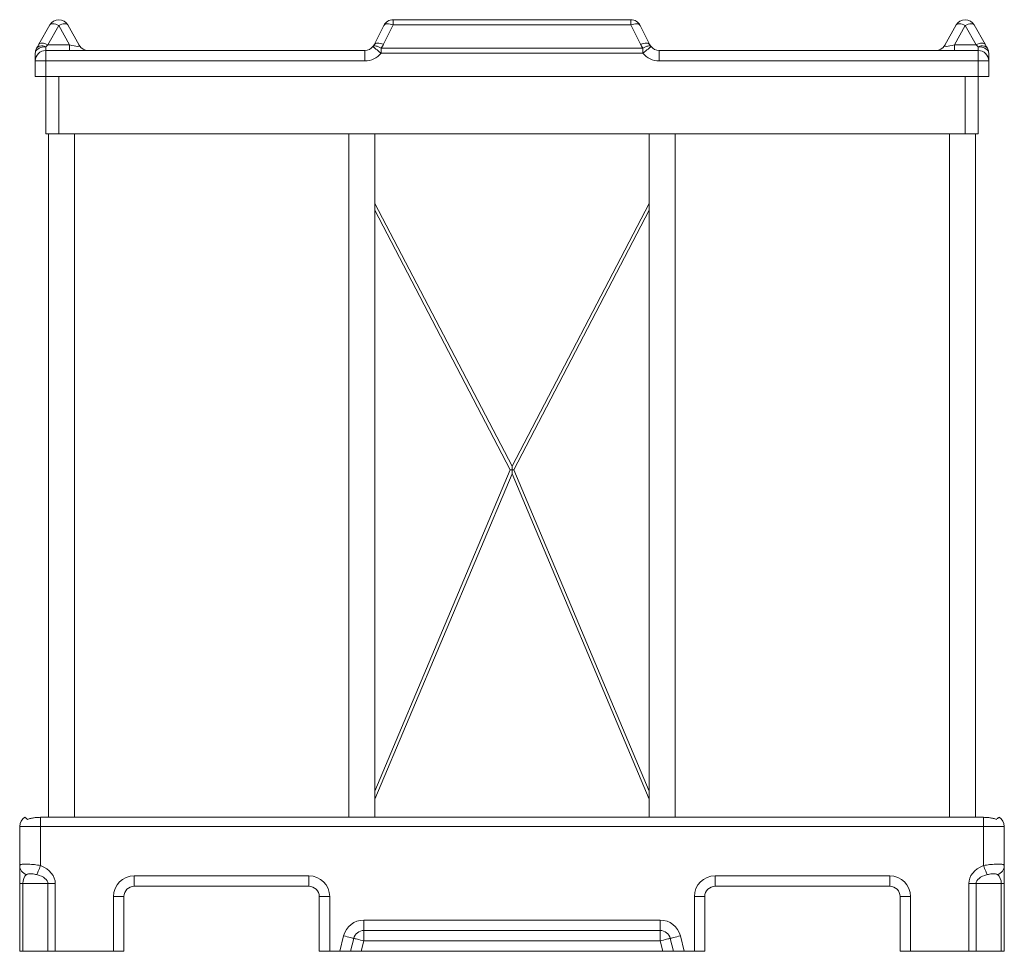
# Model space of a CAD drawing. Header units: inches. Extents: x 71 to 274, y 27 to 189.
# Tile 2 of 4: x 222 to 269, y 27 to 72. Entities that reach past the tile are written whole.
import ezdxf

# ---------------------------------------------------------------- set-up
doc = ezdxf.new("R2010")
doc.units = ezdxf.units.IN
doc.header["$MEASUREMENT"] = 0

msp = doc.modelspace()

# ---------------------------------------------------------------- linework, layer by layer
at = {"color": 7, "linetype": 'Continuous', "lineweight": 15}
for p, q in [((222.554, 70.995), (223.076, 71.922)), ((223.512, 71.9), (222.99, 70.973)), ((224.033, 70.973), (223.512, 71.9)), ((223.948, 71.922), (224.493, 70.952)), ((238.65, 70.973), (239.114, 71.9)), ((239.561, 71.922), (239.097, 70.995)), ((250.963, 72.177), (239.561, 72.177)), ((239.561, 71.922), (250.963, 71.922)), ((250.963, 71.922), (251.426, 70.995)), ((251.874, 70.973), (251.41, 71.9)), ((266.576, 71.922), (266.03, 70.952)), ((266.49, 70.973), (267.012, 71.9)), ((267.012, 71.9), (267.533, 70.973)), ((267.969, 70.995), (267.448, 71.922)), ((222.887, 70.697), (222.887, 70.881)), ((222.99, 70.973), (224.033, 70.973)), ((224.033, 70.697), (224.033, 70.973)), ((266.49, 70.697), (266.49, 70.973)), ((267.533, 70.973), (266.49, 70.973)), ((267.637, 70.697), (267.637, 70.881)), ((222.387, 70.197), (222.387, 70.566)), ((222.887, 70.697), (238.203, 70.697)), ((222.887, 70.697), (222.887, 70.197)), ((238.203, 70.697), (238.203, 70.197)), ((238.979, 70.566), (238.979, 70.811)), ((251.545, 70.811), (238.979, 70.811)), ((238.979, 70.566), (251.545, 70.566)), ((251.545, 70.566), (251.545, 70.811)), ((252.321, 70.697), (252.321, 70.197)), ((267.637, 70.697), (252.321, 70.697)), ((267.637, 70.697), (267.637, 70.197)), ((268.137, 70.197), (268.137, 70.566)), ((222.887, 70.197), (222.387, 70.197)), ((222.387, 69.447), (222.387, 70.197)), ((222.887, 70.197), (222.887, 69.447)), ((238.203, 70.197), (222.887, 70.197)), ((252.321, 70.197), (267.637, 70.197)), ((267.637, 70.197), (268.137, 70.197)), ((267.637, 70.197), (267.637, 69.447)), ((268.137, 69.447), (268.137, 70.197)), ((222.887, 69.447), (222.387, 69.447)), ((222.887, 69.447), (267.637, 69.447)), ((222.887, 66.697), (222.887, 69.447)), ((223.512, 69.447), (223.512, 66.697)), ((267.012, 69.447), (267.012, 66.697)), ((267.637, 69.447), (268.137, 69.447)), ((267.637, 66.697), (267.637, 69.447)), ((223.512, 66.697), (222.887, 66.697)), ((223.012, 66.697), (223.012, 33.88)), ((223.512, 66.697), (267.012, 66.697)), ((224.262, 33.88), (224.262, 66.697)), ((237.432, 66.697), (237.432, 33.88)), ((238.682, 63.358), (238.682, 66.697)), ((251.842, 66.697), (251.842, 63.358)), ((253.092, 33.88), (253.092, 66.697)), ((266.262, 66.697), (266.262, 33.88)), ((267.012, 66.697), (267.637, 66.697)), ((267.512, 33.88), (267.512, 66.697)), ((245.262, 50.734), (238.682, 63.359)), ((251.842, 63.359), (245.262, 50.734)), ((238.682, 35.14), (238.682, 63.034)), ((238.682, 63.034), (245.179, 50.568)), ((245.345, 50.568), (251.842, 63.034)), ((251.842, 63.034), (251.842, 35.14)), ((245.179, 50.568), (238.682, 35.14)), ((245.262, 50.734), (245.262, 50.572)), ((245.262, 50.572), (245.262, 50.378)), ((251.842, 35.14), (245.345, 50.568)), ((238.682, 34.753), (245.262, 50.378)), ((245.262, 50.378), (251.842, 34.753)), ((238.682, 33.88), (238.682, 34.753)), ((251.842, 34.753), (251.842, 33.88)), ((222.637, 33.447), (222.637, 33.88)), ((222.637, 33.88), (267.887, 33.88)), ((267.887, 33.447), (267.887, 33.88)), ((221.637, 31.563), (221.637, 33.447)), ((222.637, 33.447), (221.637, 33.447)), ((222.637, 33.447), (222.637, 31.563)), ((222.637, 33.447), (267.887, 33.447)), ((267.887, 33.447), (268.887, 33.447)), ((267.887, 33.447), (267.887, 31.563)), ((268.887, 31.563), (268.887, 33.447)), ((221.637, 30.697), (221.637, 31.563)), ((268.887, 30.697), (268.887, 31.563)), ((227.137, 31.072), (235.512, 31.072)), ((227.137, 31.072), (227.137, 30.572)), ((235.512, 31.072), (235.512, 30.572)), ((263.387, 31.072), (255.012, 31.072)), ((255.012, 31.072), (255.012, 30.572)), ((263.387, 31.072), (263.387, 30.572)), ((221.637, 30.697), (221.783, 30.697)), ((221.637, 27.447), (221.637, 30.697)), ((221.783, 30.697), (221.783, 27.447)), ((222.99, 30.697), (221.783, 30.697)), ((222.99, 30.697), (223.344, 30.697)), ((222.99, 27.447), (222.99, 30.697)), ((223.344, 30.697), (223.344, 27.447)), ((235.512, 30.572), (227.137, 30.572)), ((255.012, 30.572), (263.387, 30.572)), ((267.533, 30.697), (267.18, 30.697)), ((267.18, 30.697), (267.18, 27.447)), ((267.533, 27.447), (267.533, 30.697)), ((267.533, 30.697), (268.74, 30.697)), ((268.74, 30.697), (268.74, 27.447)), ((268.887, 30.697), (268.74, 30.697)), ((268.887, 27.447), (268.887, 30.697)), ((226.137, 27.447), (226.137, 30.072)), ((226.137, 30.072), (226.637, 30.072)), ((226.637, 30.072), (226.637, 27.447)), ((236.012, 27.447), (236.012, 30.072)), ((236.512, 30.072), (236.012, 30.072)), ((236.512, 30.072), (236.512, 27.447)), ((254.012, 30.072), (254.012, 27.447)), ((254.012, 30.072), (254.512, 30.072)), ((254.512, 27.447), (254.512, 30.072)), ((263.887, 30.072), (263.887, 27.447)), ((264.387, 30.072), (263.887, 30.072)), ((264.387, 27.447), (264.387, 30.072)), ((252.371, 28.947), (238.152, 28.947)), ((238.152, 28.447), (238.152, 28.947)), ((252.371, 28.447), (252.371, 28.947)), ((238.152, 28.447), (252.371, 28.447)), ((238.152, 27.947), (238.152, 28.447)), ((252.371, 27.947), (252.371, 28.447)), ((236.996, 27.447), (237.182, 28.189)), ((237.667, 28.068), (237.512, 27.447)), ((238.152, 27.947), (238.027, 27.447)), ((238.152, 27.947), (252.371, 27.947)), ((252.371, 27.947), (252.496, 27.447)), ((252.856, 28.068), (253.012, 27.447)), ((253.527, 27.447), (253.342, 28.189)), ((221.783, 27.447), (221.637, 27.447)), ((221.783, 27.447), (222.99, 27.447)), ((223.344, 27.447), (222.99, 27.447)), ((226.137, 27.447), (223.344, 27.447)), ((226.637, 27.447), (226.137, 27.447)), ((236.512, 27.447), (236.012, 27.447)), ((236.996, 27.447), (236.512, 27.447)), ((237.512, 27.447), (236.996, 27.447)), ((238.027, 27.447), (237.512, 27.447)), ((252.496, 27.447), (238.027, 27.447)), ((252.496, 27.447), (253.012, 27.447)), ((253.012, 27.447), (253.527, 27.447)), ((253.527, 27.447), (254.012, 27.447)), ((254.012, 27.447), (254.512, 27.447)), ((263.887, 27.447), (264.387, 27.447)), ((264.387, 27.447), (267.18, 27.447)), ((267.18, 27.447), (267.533, 27.447)), ((268.74, 27.447), (267.533, 27.447)), ((268.74, 27.447), (268.887, 27.447))]:
    msp.add_line(p, q, dxfattribs=at)
at = {"color": 8, "linetype": 'Continuous', "lineweight": 15}
for p, q in [((239.561, 71.922), (239.561, 72.177)), ((250.963, 71.922), (250.963, 72.177))]:
    msp.add_line(p, q, dxfattribs=at)
at = {"color": 7, "linetype": 'Continuous', "lineweight": 15, "flags": 128}
for points in [[(223.512, 71.9), (223.437, 71.931), (223.364, 71.954), (223.295, 71.97), (223.233, 71.977), (223.178, 71.976), (223.133, 71.966), (223.099, 71.948), (223.076, 71.922)], [(223.948, 71.922), (223.925, 71.948), (223.891, 71.966), (223.845, 71.976), (223.791, 71.977), (223.728, 71.97), (223.66, 71.954), (223.587, 71.931), (223.512, 71.9)], [(239.114, 71.9), (239.137, 71.931), (239.172, 71.954), (239.218, 71.97), (239.274, 71.977), (239.339, 71.976), (239.409, 71.966), (239.484, 71.948), (239.561, 71.922)], [(251.41, 71.9), (251.387, 71.931), (251.351, 71.954), (251.305, 71.97), (251.249, 71.977), (251.185, 71.976), (251.114, 71.966), (251.04, 71.948), (250.963, 71.922)], [(266.576, 71.922), (266.599, 71.948), (266.633, 71.966), (266.678, 71.976), (266.733, 71.977), (266.795, 71.97), (266.864, 71.954), (266.937, 71.931), (267.012, 71.9)], [(267.012, 71.9), (267.087, 71.931), (267.16, 71.954), (267.228, 71.97), (267.291, 71.977), (267.345, 71.976), (267.391, 71.966), (267.425, 71.948), (267.448, 71.922)], [(222.887, 70.881), (222.8, 70.876), (222.716, 70.862), (222.637, 70.839), (222.565, 70.807), (222.504, 70.769), (222.454, 70.724), (222.417, 70.674), (222.394, 70.621), (222.387, 70.566)], [(222.451, 70.811), (222.484, 70.869), (222.518, 70.931), (222.554, 70.995)], [(222.887, 70.881), (222.815, 70.902), (222.745, 70.914), (222.679, 70.917), (222.617, 70.912), (222.563, 70.899), (222.516, 70.877), (222.478, 70.847), (222.451, 70.811)], [(222.99, 70.973), (222.915, 71.004), (222.842, 71.027), (222.774, 71.043), (222.711, 71.05), (222.656, 71.048), (222.611, 71.038), (222.577, 71.02), (222.554, 70.995)], [(222.99, 70.973), (222.954, 70.941), (222.92, 70.91), (222.887, 70.881)], [(238.591, 70.881), (238.615, 70.902), (238.649, 70.914), (238.69, 70.917), (238.739, 70.912), (238.793, 70.899), (238.853, 70.877), (238.915, 70.847), (238.979, 70.811)], [(238.979, 70.566), (238.911, 70.621), (238.846, 70.674), (238.785, 70.724), (238.729, 70.769), (238.681, 70.807), (238.643, 70.839), (238.614, 70.862), (238.597, 70.876), (238.591, 70.881)], [(239.097, 70.995), (239.02, 71.02), (238.945, 71.038), (238.875, 71.048), (238.811, 71.05), (238.755, 71.043), (238.708, 71.027), (238.673, 71.004), (238.65, 70.973)], [(251.426, 70.995), (251.503, 71.02), (251.578, 71.038), (251.649, 71.048), (251.713, 71.05), (251.769, 71.043), (251.815, 71.027), (251.85, 71.004), (251.874, 70.973)], [(251.933, 70.881), (251.908, 70.902), (251.875, 70.914), (251.833, 70.917), (251.785, 70.912), (251.73, 70.899), (251.671, 70.877), (251.609, 70.847), (251.545, 70.811)], [(251.545, 70.566), (251.612, 70.621), (251.678, 70.674), (251.739, 70.724), (251.794, 70.769), (251.842, 70.807), (251.881, 70.839), (251.909, 70.862), (251.927, 70.876), (251.933, 70.881)], [(267.533, 70.973), (267.608, 71.004), (267.681, 71.027), (267.75, 71.043), (267.812, 71.05), (267.867, 71.048), (267.912, 71.038), (267.947, 71.02), (267.969, 70.995)], [(267.533, 70.973), (267.569, 70.941), (267.604, 70.91), (267.637, 70.881)], [(267.637, 70.881), (267.708, 70.902), (267.778, 70.914), (267.845, 70.917), (267.906, 70.912), (267.961, 70.899), (268.007, 70.877), (268.045, 70.847), (268.073, 70.811)], [(267.637, 70.881), (267.724, 70.876), (267.808, 70.862), (267.887, 70.839), (267.958, 70.807), (268.02, 70.769), (268.07, 70.724), (268.107, 70.674), (268.129, 70.621), (268.137, 70.566)], [(268.073, 70.811), (268.04, 70.869), (268.005, 70.931), (267.969, 70.995)], [(245.262, 50.572), (245.247, 50.571), (245.232, 50.571), (245.218, 50.57), (245.206, 50.569), (245.196, 50.569), (245.188, 50.569), (245.182, 50.568), (245.179, 50.568), (245.179, 50.568)], [(245.262, 50.572), (245.277, 50.571), (245.292, 50.571), (245.305, 50.57), (245.318, 50.569), (245.328, 50.569), (245.336, 50.569), (245.341, 50.568), (245.344, 50.568), (245.345, 50.568)], [(222.637, 31.563), (222.608, 31.493), (222.58, 31.425), (222.554, 31.36), (222.529, 31.3), (222.507, 31.245), (222.488, 31.198), (222.472, 31.159), (222.46, 31.13)], [(267.887, 31.563), (267.915, 31.493), (267.943, 31.425), (267.97, 31.36), (267.994, 31.3), (268.016, 31.245), (268.036, 31.198), (268.051, 31.159), (268.064, 31.13)], [(237.667, 28.068), (237.66, 28.07), (237.638, 28.075), (237.602, 28.084), (237.554, 28.096), (237.494, 28.111), (237.425, 28.129), (237.348, 28.148), (237.266, 28.168), (237.182, 28.189)], [(237.667, 28.068), (237.674, 28.066), (237.696, 28.061), (237.732, 28.052), (237.781, 28.04), (237.84, 28.025), (237.91, 28.007), (237.986, 27.988), (238.068, 27.968), (238.152, 27.947)], [(252.856, 28.068), (252.849, 28.066), (252.827, 28.061), (252.791, 28.052), (252.743, 28.04), (252.683, 28.025), (252.614, 28.007), (252.537, 27.988), (252.456, 27.968), (252.371, 27.947)], [(252.856, 28.068), (252.864, 28.07), (252.886, 28.075), (252.921, 28.084), (252.97, 28.096), (253.03, 28.111), (253.099, 28.129), (253.176, 28.148), (253.257, 28.168), (253.342, 28.189)]]:
    msp.add_lwpolyline(points, dxfattribs=at)
at = {"color": 7, "linetype": 'Continuous', "lineweight": 15}
for centre, radius, start, end in [((223.512, 71.677), 0.5, 29.3578, 150.6422), ((239.561, 71.677), 0.5, 90, 153.4349), ((250.963, 71.677), 0.5, 26.5651, 90), ((267.012, 71.677), 0.5, 29.3578, 150.6422), ((224.929, 71.197), 0.5, 209.3578, 270), ((238.203, 71.197), 0.5, 270, 320.8779), ((238.203, 71.197), 0.5, 320.8779, 333.4349), ((238.203, 71.442), 1, 320.8779, 333.4349), ((252.321, 71.442), 1, 206.5651, 219.1221), ((252.321, 71.197), 0.5, 206.5651, 219.1221), ((252.321, 71.197), 0.5, 219.1221, 270), ((265.594, 71.197), 0.5, 270, 330.6422), ((222.887, 70.566), 0.5, 150.6422, 180), ((222.887, 70.197), 0.5, 90, 180), ((238.203, 71.197), 1, 270, 320.8779), ((252.321, 71.197), 1, 219.1221, 270), ((267.637, 70.197), 0.5, 0, 90), ((267.637, 70.566), 0.5, 0, 29.3578), ((222.137, 33.447), 0.5, 120, 180), ((268.387, 33.447), 0.5, 0, 60), ((222.103, 31.573), 0.466, 181.2947, 252.1849), ((268.421, 31.573), 0.466, 287.8151, 358.7057), ((227.137, 30.072), 1, 90, 180), ((235.512, 30.072), 1, 0, 90), ((255.012, 30.072), 1, 90, 180), ((263.387, 30.072), 1, 0, 90), ((227.137, 30.072), 0.5, 90, 180), ((235.512, 30.072), 0.5, 0, 90), ((255.012, 30.072), 0.5, 90, 180), ((263.387, 30.072), 0.5, 0, 90), ((238.152, 27.947), 1, 90, 165.9638), ((252.371, 27.947), 1, 14.0362, 90), ((238.152, 27.947), 0.5, 90, 165.9638), ((252.371, 27.947), 0.5, 14.0362, 90)]:
    msp.add_arc(centre, radius, start, end, dxfattribs=at)
for centre, major_axis, ratio, start_param, end_param in [((223.782, 71.197), (0.717, -0.275), 0.169458, 5.135139, 6.484888), ((266.742, 71.197), (0.717, 0.275), 0.169458, 2.93989, 4.289639), ((221.93, 30.697), (-1.414, 0), 0.707107, 3.141593, 4.18879), ((268.594, 30.697), (1.414, 0), 0.707107, 2.094395, 3.141593), ((222.137, 30.697), (0, 0.5), 0.707107, 0.523599, 1.570796), ((221.93, 30.697), (1.061, 0), 0.471405, 0, 1.047198), ((268.594, 30.697), (1.061, 0), 0.471405, 2.094395, 3.141593), ((268.387, 30.697), (0, 0.5), 0.707107, 4.712389, 5.759587)]:
    msp.add_ellipse(centre, major_axis=major_axis, ratio=ratio, start_param=start_param, end_param=end_param, dxfattribs=at)
for points, knots in [([(238.682, 63.358), (238.682, 63.358), (238.682, 63.358), (238.681, 63.351), (238.68, 63.335), (238.679, 63.297), (238.677, 63.225), (238.677, 63.15), (238.679, 63.089), (238.68, 63.061), (238.681, 63.043), (238.682, 63.036), (238.682, 63.035), (238.682, 63.034)], [0, 0, 0, 0, 0.0275796, 0.0619591, 0.1175913, 0.2118363, 0.392473, 0.692436, 0.7840677, 0.8911393, 0.9332474, 0.9757782, 1, 1, 1, 1]), ([(251.842, 63.358), (251.842, 63.358), (251.842, 63.358), (251.842, 63.351), (251.843, 63.335), (251.845, 63.297), (251.847, 63.225), (251.846, 63.15), (251.844, 63.089), (251.843, 63.061), (251.842, 63.043), (251.842, 63.036), (251.842, 63.035), (251.842, 63.034)], [0, 0, 0, 0, 0.02758, 0.061959, 0.117591, 0.211836, 0.392473, 0.692436, 0.784068, 0.891139, 0.933247, 0.975778, 1, 1, 1, 1]), ([(238.682, 35.14), (238.682, 35.14), (238.682, 35.139), (238.681, 35.133), (238.681, 35.113), (238.679, 35.071), (238.678, 35.011), (238.677, 34.928), (238.678, 34.847), (238.68, 34.786), (238.681, 34.764), (238.682, 34.755), (238.682, 34.754), (238.682, 34.753)], [0, 0, 0, 0, 0.018417, 0.044487, 0.08738, 0.199539, 0.349624, 0.50391, 0.765831, 0.89712, 0.935581, 0.974407, 1, 1, 1, 1]), ([(251.842, 35.14), (251.842, 35.14), (251.842, 35.139), (251.842, 35.133), (251.843, 35.113), (251.844, 35.071), (251.846, 35.011), (251.847, 34.928), (251.846, 34.847), (251.843, 34.786), (251.842, 34.764), (251.842, 34.755), (251.842, 34.754), (251.842, 34.753)], [0, 0, 0, 0, 0.018417, 0.044487, 0.08738, 0.199539, 0.349624, 0.50391, 0.76583, 0.89712, 0.935581, 0.974407, 1, 1, 1, 1]), ([(222.015, 33.773), (222.002, 33.788), (221.974, 33.818), (221.932, 33.851), (221.895, 33.875), (221.89, 33.878), (221.887, 33.88)], [0, 0, 0, 0, 0.184816, 0.372841, 0.68219, 1, 1, 1, 1]), ([(222.637, 33.88), (222.566, 33.878), (222.436, 33.875), (222.251, 33.85), (222.114, 33.817), (222.039, 33.783), (222.015, 33.773)], [0, 0, 0, 0, 0.325089, 0.596815, 0.875055, 1, 1, 1, 1]), ([(267.887, 33.88), (267.957, 33.878), (268.087, 33.875), (268.272, 33.85), (268.409, 33.817), (268.485, 33.783), (268.508, 33.773)], [0, 0, 0, 0, 0.325085, 0.596811, 0.875055, 1, 1, 1, 1]), ([(268.637, 33.88), (268.637, 33.88), (268.634, 33.878), (268.622, 33.871), (268.614, 33.866), (268.597, 33.854), (268.59, 33.85), (268.577, 33.839), (268.569, 33.833), (268.545, 33.812), (268.527, 33.795), (268.508, 33.773)], [0, 0, 0, 0, 0.25, 0.25, 0.5, 0.5, 0.625, 0.625, 0.75, 0.75, 1, 1, 1, 1]), ([(222.637, 31.563), (222.588, 31.572), (222.488, 31.591), (222.34, 31.609), (222.196, 31.622), (222.062, 31.63), (221.941, 31.633), (221.837, 31.631), (221.752, 31.625), (221.688, 31.612), (221.645, 31.594), (221.639, 31.573), (221.637, 31.563)], [0, 0, 0, 0, 0.094804, 0.191944, 0.289222, 0.388995, 0.486776, 0.587081, 0.685072, 0.785612, 0.89118, 1, 1, 1, 1]), ([(267.887, 31.563), (267.936, 31.572), (268.035, 31.591), (268.183, 31.609), (268.327, 31.622), (268.461, 31.63), (268.583, 31.633), (268.687, 31.631), (268.772, 31.625), (268.836, 31.612), (268.879, 31.594), (268.884, 31.573), (268.887, 31.563)], [0, 0, 0, 0, 0.094804, 0.191945, 0.289221, 0.388995, 0.486776, 0.587081, 0.685072, 0.785612, 0.891179, 1, 1, 1, 1]), ([(221.96, 31.13), (221.961, 31.131), (221.977, 31.143), (222.022, 31.157), (222.109, 31.165), (222.218, 31.164), (222.336, 31.157), (222.421, 31.138), (222.46, 31.13)], [0, 0, 0, 0, 0.018794, 0.199981, 0.406449, 0.619208, 0.822402, 1, 1, 1, 1]), ([(268.564, 31.13), (268.562, 31.131), (268.547, 31.143), (268.502, 31.157), (268.414, 31.165), (268.305, 31.164), (268.187, 31.157), (268.103, 31.138), (268.064, 31.13)], [0, 0, 0, 0, 0.018795, 0.199981, 0.406448, 0.619211, 0.822401, 1, 1, 1, 1])]:
    msp.add_open_spline(points, degree=3, knots=knots, dxfattribs=at)

doc.saveas('drawing.dxf')
